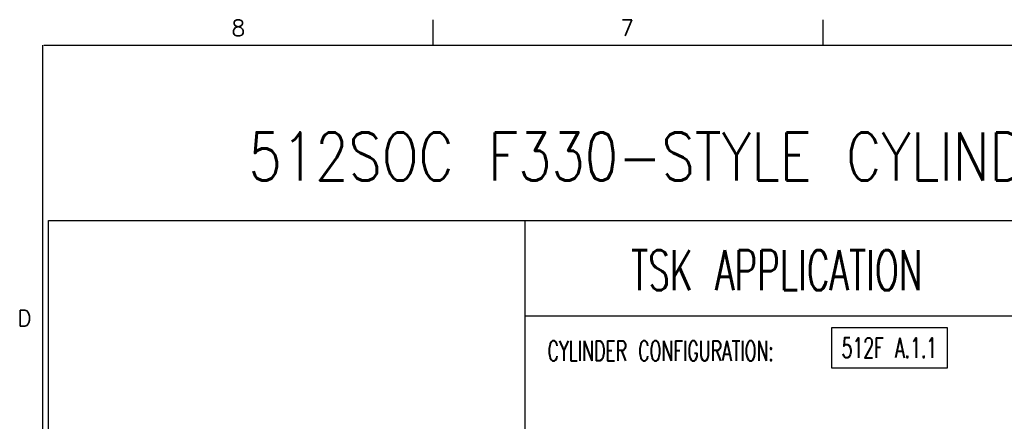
# Model space of a CAD drawing. Extents: x -1765 to 4890, y -3481 to 1222.
# Tile 46 of 98: x -1761 to 306, y 378 to 1222. Entities that reach past the tile are written whole.
import ezdxf

# ---------------------------------------------------------------- set-up
doc = ezdxf.new("R2010")
doc.units = 0
doc.layers.add('1', color=7, linetype='CONTINUOUS')
doc.styles.add('CONVERTER_1', font='txt.shx', dxfattribs={"width": 0.63})
doc.styles.add('CONVERTER_3', font='txt.shx', dxfattribs={"width": 0.81})
doc.styles.add('CONVERTER_7', font='txt.shx', dxfattribs={"width": 0.97875})

# ---------------------------------------------------------------- blocks, each defined once
blk = doc.blocks.new('ATA1_S', base_point=(-213.98, -428.2))
at = {"layer": '1', "color": 1, "linetype": 'CONTINUOUS'}
for p, q in [((-116.54, 125.31), (-116.54, 118.96)), ((-19.09, 125.31), (-19.09, 118.96))]:
    blk.add_line(p, q, dxfattribs=at)
at = {"layer": '1', "color": 7, "linetype": 'CONTINUOUS'}
for p, q in [((-213.98, -428.2), (-213.98, 118.96)), ((-213.78, 118.96), (565.58, 118.96))]:
    blk.add_line(p, q, dxfattribs=at)
at = {"layer": '1', "color": 7, "char_height": 4, "style": 'CONVERTER_7'}
for s, insert, attachment_point in [('8', (-165.14, 125.31), 2), ('7', (-67.95, 125.31), 2), ('D', (-220.33, 50.69), 4)]:
    blk.add_mtext(s, dxfattribs=dict(at, insert=insert, attachment_point=attachment_point))
blk = doc.blocks.new('TEXT__271', base_point=(-2000, -2800))
at = {"layer": '1', "color": 7, "linetype": 'CONTINUOUS'}
for p, q in [((-1700, -2940), (-1700, 800)), ((-1700, 800), (-700, 800)), ((-700, 800), (400, 800)), ((-700, 800), (-700, -900)), ((-700, 600), (400, 600))]:
    blk.add_line(p, q, dxfattribs=at)
at = {"layer": '1', "color": 7}
blk.add_lwpolyline([(-56.1, 574.7), (-56.1, 490.7), (187.2, 490.7), (187.2, 574.7)], close=True, dxfattribs=at)
at = {"layer": '1', "color": 7, "style": 'CONVERTER_1', "width": 0.63}
for s, height, p in [('TSK APPLICATION', 84, (-477.3, 653.6)), ('CYLINDER CONFIGURATION:', 42, (-652.4, 505)), ('512F A.1.1', 42, (-35.1, 511.7))]:
    blk.add_text(s, height=height, dxfattribs=at).set_placement(p)
at = {"layer": '1', "color": 7, "insert": (-1280.3, 853.6), "char_height": 100.8, "attachment_point": 7, "style": 'CONVERTER_3'}
blk.add_mtext('512SOC F330-STYLE CYLINDER CONFIGURATION PROBER,  SHEET 1', dxfattribs=at)

msp = doc.modelspace()

# ---------------------------------------------------------------- block references
at = {"layer": '1', "xscale": 8.40000000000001, "yscale": 8.40000000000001, "zscale": 8.40000000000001}
msp.add_blockref('ATA1_S', (-1711.9, -3428), dxfattribs=at)
at = {"layer": '1'}
msp.add_blockref('TEXT__271', (-2000, -2800), dxfattribs=at)

doc.saveas('drawing.dxf')
